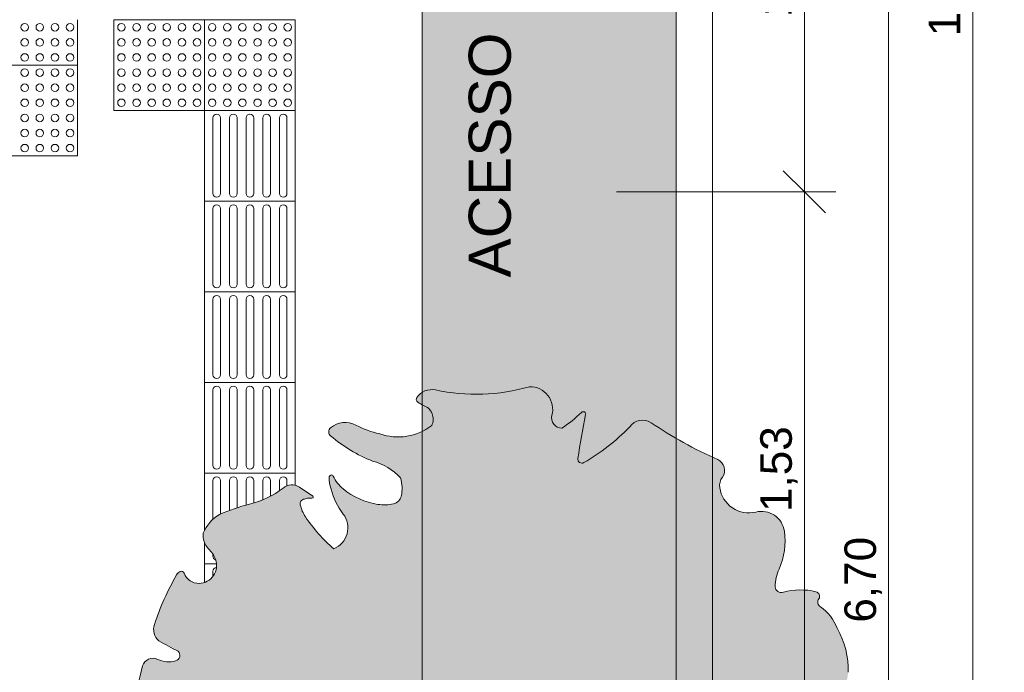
# Model space of a CAD drawing. Header units: millimetres. Extents: x -14485 to 13127, y -18923 to 3272.
# Tile 10 of 119: x 6097 to 8810, y -15139 to -13340. Entities that reach past the tile are written whole.
import ezdxf

# ---------------------------------------------------------------- set-up
doc = ezdxf.new("R2010")
doc.units = ezdxf.units.MM
for name, color, linetype, lineweight in [('A-ANNO-DIMS', 7, 'Continuous', 9), ('A-ANNO-DIMS-58', 7, 'Continuous', 9), ('A-DETL-GENF', 7, 'Continuous', 5), ('G-ANNO-TEXT', 7, 'Continuous', 9)]:
    doc.layers.add(name, color=color, linetype=linetype, lineweight=lineweight)
doc.layers.add('A-DETL', color=7, linetype='Continuous', lineweight=5, true_color=0x00a600)
doc.styles.add('Arial', font='arial.ttf', dxfattribs={"height": 87})
doc.styles.add('Arial_2', font='arial.ttf', dxfattribs={"height": 116})
doc.dimstyles.new('Com_linha__ref__contínua__-_Cor_Vermelha_Arial_1_5mm', dxfattribs={"dimscale": 304.8, "dimtxt": 88.762568, "dimasz": 0.380577, "dimexe": 0.285433, "dimexo": 0.285433, "dimgap": 0.028543, "dimtad": 1, "dimlfac": 0.001, "dimrnd": 0.01, "dimzin": 0, "dimdsep": 46, "dimtxsty": 'Arial', "dimblk1": 'OBLIQUE', "dimblk2": 'OBLIQUE', "dimsah": 1, "dimcen": 0.09, "dimdle": 0.285433, "dimazin": 0, "dimtfac": 1, "dimtdec": 4, "dimtix": 1, "dimtmove": 0, "dimatfit": 3, "dimfxl": 1, "dimtvp": 1, "dimtolj": 1, "dimtzin": 0, "dimarcsym": 2})

# ---------------------------------------------------------------- blocks, each defined once
blk = doc.blocks.new('DIMBLOCK44-PLANTA DE COBERTURA')
at = {"layer": 'A-ANNO-DIMS-58', "color": 242, "true_color": 0xbd2b2e}
for p, q in [((8491.4, -11535), (8433.4, -11477)), ((8491.4, -11535), (8093.4, -11535)), ((8491.4, -11535), (8491.4, -18322)), ((8491.4, -11535), (8549.4, -11593)), ((8491.4, -11535), (8578.4, -11535)), ((8491.4, -18235), (8433.4, -18177)), ((8491.4, -18235), (8093.4, -18235)), ((8491.4, -18235), (8549.4, -18293)), ((8491.4, -18235), (8578.4, -18235))]:
    blk.add_line(p, q, dxfattribs=at)
at = {"layer": 'A-ANNO-DIMS-58', "color": 0, "insert": (8369.8, -15002.5), "char_height": 87, "width": 281.855, "attachment_point": 1, "rotation": 90, "line_spacing_factor": 0.941778, "style": 'Arial'}
blk.add_mtext('6,70', dxfattribs=at)
blk = doc.blocks.new('_Oblique')
at = {"color": 0, "linetype": 'ByBlock', "lineweight": -2}
blk.add_line((-0.5, -0.5), (0.5, 0.5), dxfattribs=at)
blk = doc.blocks.new('DIMBLOCK45-PLANTA DE COBERTURA')
at = {"layer": 'A-ANNO-DIMS-58', "color": 242, "true_color": 0xbd2b2e}
for p, q in [((8723.4, -8148), (8723.4, -18322)), ((8723.4, -8235), (8665.4, -8177)), ((8723.4, -8235), (8093.4, -8235)), ((8723.4, -8235), (8781.4, -8293)), ((8723.4, -8235), (8810.4, -8235)), ((8723.4, -18235), (8665.4, -18177)), ((8723.4, -18235), (8093.4, -18235)), ((8723.4, -18235), (8781.4, -18293)), ((8723.4, -18235), (8810.4, -18235))]:
    blk.add_line(p, q, dxfattribs=at)
at = {"layer": 'A-ANNO-DIMS-58', "color": 0, "insert": (8601.8, -13385.9), "char_height": 87, "width": 362.151, "attachment_point": 1, "rotation": 90, "line_spacing_factor": 0.941778, "style": 'Arial'}
blk.add_mtext('10,00', dxfattribs=at)
blk = doc.blocks.new('DIMBLOCK67-PLANTA DE COBERTURA')
at = {"layer": 'A-ANNO-DIMS-58', "color": 242, "true_color": 0xbd2b2e}
for p, q in [((8259.4, -13815), (8201.4, -13757)), ((8259.4, -13815), (7741.7, -13815)), ((8259.4, -15345), (8259.4, -13815)), ((8259.4, -13815), (8317.4, -13873)), ((8259.4, -13815), (8346.4, -13815)), ((8259.4, -15345), (8201.4, -15287)), ((8259.4, -15345), (7401.2, -15345)), ((8259.4, -15345), (8317.4, -15403)), ((8259.4, -15345), (8346.4, -15345))]:
    blk.add_line(p, q, dxfattribs=at)
at = {"layer": 'A-ANNO-DIMS-58', "color": 0, "insert": (8137.8, -14697.5), "char_height": 87, "width": 281.855, "attachment_point": 1, "rotation": 90, "line_spacing_factor": 0.941778, "style": 'Arial'}
blk.add_mtext('1,53', dxfattribs=at)
blk = doc.blocks.new('DIMBLOCK68-PLANTA DE COBERTURA')
at = {"layer": 'A-ANNO-DIMS-58', "color": 242, "true_color": 0xbd2b2e}
for p, q in [((8259.4, -12615), (8201.4, -12557)), ((8259.4, -12615), (6093.4, -12615)), ((8259.4, -13815), (8259.4, -12615)), ((8259.4, -12615), (8317.4, -12673)), ((8259.4, -12615), (8346.4, -12615)), ((8259.4, -13815), (8201.4, -13757)), ((8259.4, -13815), (7741.7, -13815)), ((8259.4, -13815), (8317.4, -13873)), ((8259.4, -13815), (8346.4, -13815))]:
    blk.add_line(p, q, dxfattribs=at)
at = {"layer": 'A-ANNO-DIMS-58', "color": 0, "insert": (8137.8, -13332.5), "char_height": 87, "width": 281.855, "attachment_point": 1, "rotation": 90, "line_spacing_factor": 0.941778, "style": 'Arial'}
blk.add_mtext('1,20', dxfattribs=at)

msp = doc.modelspace()

# ---------------------------------------------------------------- hatches: boundary and pattern name
at = {"layer": 'A-DETL-GENF', "true_color": 0xd2e2c2}
h = msp.add_hatch(color=254, dxfattribs=at)
h.paths.add_polyline_path([(7206.412, -18235.042), (7906.412, -18235.042), (7906.412, -16204.085), (7901.623, -16206.734), (7877.294, -16217.727), (7870.871, -16219.621), (7860.783, -16219.949), (7849.075, -16216.766), (7841.967, -16213.1), (7834.45, -16206.365), (7826.244, -16193.563), (7797.833, -16146.008), (7758.936, -16099.652), (7711.464, -16059.11), (7704.396, -16055.872), (7700.149, -16054.695), (7692.12, -16054.695), (7686.126, -16055.992), (7679.755, -16059.11), (7674.315, -16063.662), (7670.125, -16069.385), (7667.04, -16078.531), (7666.378, -16082.96), (7667.426, -16091.529), (7688.325, -16172.995), (7717.18, -16260.627), (7717.052, -16267.253), (7715.264, -16273.634), (7711.932, -16279.363), (7705.764, -16284.964), (7699.642, -16288.017), (7695.207, -16289.305), (7688.325, -16289.437), (7682.122, -16288.017), (7671.284, -16282.493), (7665.858, -16281.389), (7660.33, -16281.727), (7655.079, -16283.485), (7650.461, -16286.541), (7634.777, -16304.388), (7619.716, -16314.643), (7602.566, -16320.801), (7584.421, -16322.468), (7553.775, -16328.948), (7519.511, -16333.391), (7450.935, -16333.391), (7444.423, -16332.175), (7435.779, -16328.412), (7428.198, -16322.807), (7422.066, -16315.647), (7419.597, -16310.11), (7418.459, -16305.153), (7416.91, -16303.793), (7414.522, -16303.456), (7412.873, -16304.091), (7411.335, -16306.234), (7411.286, -16308.36), (7413.113, -16317.321), (7412.148, -16328.812), (7411.143, -16331.231), (7407.878, -16335.503), (7406.798, -16336.578), (7402.98, -16338.7), (7399.291, -16339.7), (7395.096, -16339.7), (7389.501, -16338.627), (7378.987, -16338.185), (7366.913, -16336.145), (7350.782, -16330.303), (7336.454, -16320.869), (7324.714, -16308.36), (7315.923, -16292.485), (7311.401, -16276.994), (7310.558, -16259.86), (7294.669, -16228.674), (7287.452, -16220.844), (7278.477, -16215.113), (7268.337, -16211.861), (7257.703, -16211.304), (7247.278, -16213.478), (7237.753, -16218.239), (7229.758, -16225.273), (7216.448, -16244.541), (7207.916, -16266.35), (7206.412, -16272.836), (7206.412, -17959.595)])
h.paths.add_polyline_path([(7646.619, -14562.676), (7649.342, -14562.264), (7651.879, -14561.195), (7718.392, -14516.386), (7777.961, -14462.689), (7785.3, -14454.394), (7794.536, -14448.281), (7805.039, -14444.767), (7816.094, -14444.091), (7826.947, -14446.299), (7839.282, -14452.726), (7906.412, -14493.863), (7906.412, -11635.042), (7206.412, -11635.042), (7206.412, -14367.509), (7209.873, -14365.487), (7219.21, -14361.714), (7232.349, -14360.161), (7242.328, -14361.069), (7307.218, -14370.767), (7372.806, -14372.484), (7438.115, -14366.196), (7502.17, -14351.995), (7516.5, -14353.507), (7530.111, -14358.236), (7542.548, -14366.196), (7552.403, -14376.2), (7559.917, -14388.494), (7564.44, -14402.175), (7565.736, -14416.526), (7562.815, -14438.103), (7563.782, -14445.404), (7566.574, -14452.22), (7572.393, -14459.196), (7576.788, -14462.663), (7583.54, -14465.606), (7590.818, -14466.735), (7618.992, -14445.911), (7646.619, -14421.639), (7649.936, -14420.762), (7654.669, -14422.645), (7656.481, -14425.571), (7656.634, -14429.01), (7643.879, -14495.639), (7635.299, -14552.932), (7635.896, -14555.443), (7637.171, -14557.884), (7639.006, -14559.936), (7641.288, -14561.476), (7643.879, -14562.408)])
h.paths.add_polyline_path([(7206.412, -14474.302), (7232.349, -14459.196), (7235.427, -14450.089), (7236.284, -14440.514), (7234.873, -14431.004), (7231.272, -14422.091), (7225.681, -14414.27), (7218.413, -14407.978), (7206.412, -14401.931), (7206.412, -14462.551)])
h.paths.add_polyline_path([(7906.412, -8435.042), (7906.412, -8235.042), (7206.412, -8235.042), (7206.412, -8435.042), (7629.938, -8435.042)])
at = {"layer": 'A-DETL-GENF', "true_color": 0x94ab99}
msp.add_hatch(color=253, dxfattribs=at).paths.add_polyline_path([(7395.191, -16339.725), (7399.291, -16339.7), (7403.247, -16338.627), (7406.798, -16336.578), (7409.705, -16333.688), (7411.776, -16330.15), (7412.873, -16326.2), (7413.113, -16317.321), (7411.221, -16306.56), (7412.148, -16304.718), (7413.868, -16303.583), (7415.926, -16303.456), (7417.774, -16304.371), (7418.92, -16306.085), (7420.594, -16312.347), (7422.066, -16315.647), (7428.198, -16322.807), (7435.779, -16328.412), (7444.423, -16332.175), (7453.691, -16333.905), (7522.79, -16332.839), (7526.558, -16314.643), (7526.45, -16298.651), (7524.361, -16286.315), (7525.266, -16269.828), (7522.728, -16255.888), (7518.184, -16244.469), (7509.949, -16232.708), (7498.664, -16222.852), (7486.601, -16216.33), (7461.114, -16209.398), (7450.589, -16203.521), (7441.772, -16195.299), (7434.239, -16182.547), (7431.178, -16173.835), (7432.686, -16164.351), (7436.518, -16155.546), (7442.43, -16147.98), (7450.589, -16141.901), (7461.114, -16137.945), (7480.125, -16134.55), (7504.494, -16133.882), (7510.084, -16132.199), (7515.117, -16129.24), (7519.306, -16125.174), (7522.838, -16118.958), (7524.261, -16114.692), (7524.745, -16108.874), (7522.413, -16097.51), (7515.117, -16070.007), (7508.181, -16047.763), (7502.62, -16034.46), (7500.734, -16023.966), (7502.17, -16009.89), (7505.653, -15999.521), (7512.637, -15988.291), (7525.266, -15976.006), (7528.929, -15975.342), (7532.788, -15976.67), (7538.079, -15979.524), (7545.293, -15981.427), (7551.608, -15981.427), (7553.409, -15979.355), (7553.361, -15976.611), (7548.283, -15957.69), (7536.839, -15932.686), (7535.33, -15924.922), (7535.556, -15917.017), (7537.366, -15910.004), (7540.709, -15903.579), (7545.413, -15898.073), (7553.361, -15892.582), (7567.195, -15885.408), (7589.769, -15878.054), (7614.202, -15876.095), (7636.929, -15879.307), (7655.416, -15886.373), (7679.755, -15902.832), (7687.343, -15908.288), (7706.984, -15918.324), (7721.693, -15923.21), (7739.82, -15925.115), (7757.933, -15923.091), (7784.228, -15914.657), (7810.784, -15900.519), (7815.677, -15900.223), (7820.064, -15902.411), (7822.771, -15906.497), (7822.747, -15914.657), (7819.07, -15951.39), (7823.074, -15991.39), (7826.504, -16001.428), (7832.392, -16010.252), (7840.346, -16017.271), (7849.833, -16022.016), (7860.22, -16024.17), (7870.812, -16023.59), (7895.692, -16020.63), (7920.744, -16020.973), (7936.914, -16023.181), (7957.451, -16023.974), (7962.663, -16026.301), (7964.908, -16027.868), (7968.669, -16033.213), (7969.49, -16034.924), (7970.294, -16039.088), (7969.49, -16044.887), (7967.654, -16049.177), (7957.808, -16066.415), (7947.099, -16081.925), (7931.742, -16107.41), (7922.461, -16137.908), (7919.878, -16166.655), (7922.461, -16194.971), (7925.167, -16193.563), (7966.361, -16164.719), (8003.424, -16130.73), (8078.493, -16069.547), (8147.226, -16001.322), (8208.965, -15926.709), (8263.12, -15846.422), (8309.172, -15761.228), (8346.681, -15671.943), (8376.599, -15573.086), (8377.313, -15566.658), (8376.643, -15551.696), (8372.766, -15537.229), (8362.982, -15518.308), (8361.446, -15512.174), (8361.336, -15505.851), (8362.657, -15499.667), (8365.342, -15493.941), (8368.009, -15490.587), (8371.394, -15487.958), (8375.303, -15486.204), (8383.998, -15484.576), (8388.137, -15482.661), (8391.683, -15479.795), (8394.424, -15476.151), (8396.193, -15471.948), (8396.884, -15467.44), (8398.771, -15434.981), (8402.549, -15402.688), (8402.811, -15393.73), (8401, -15384.953), (8397.212, -15376.831), (8391.654, -15369.802), (8384.623, -15364.245), (8338.173, -15332.527), (8292.794, -15294.023), (8291.652, -15291.647), (8291.082, -15288.714), (8291.274, -15285.731), (8292.213, -15282.894), (8293.841, -15280.388), (8296.05, -15278.375), (8298.696, -15276.987), (8318.017, -15271.566), (8360.973, -15266.191), (8382.776, -15258.181), (8389.536, -15253.717), (8394.996, -15247.732), (8398.823, -15240.591), (8400.782, -15232.731), (8400.756, -15224.629), (8398.745, -15216.782), (8394.872, -15209.666), (8388.723, -15202.915), (8377.163, -15194.964), (8373.97, -15191.249), (8371.806, -15186.855), (8370.806, -15182.06), (8371.035, -15177.167), (8377.927, -15156.357), (8380.099, -15139.472), (8377.479, -15097.422), (8367.287, -15056.542), (8339.94, -14997.849), (8338.737, -14995.383), (8323.118, -14975.391), (8300.558, -14956.318), (8298.254, -14952.838), (8296.93, -14948.88), (8296.675, -14944.714), (8297.507, -14940.624), (8300.721, -14934.103), (8301.375, -14931.077), (8301.295, -14927.983), (8300.486, -14924.994), (8298.992, -14922.282), (8296.9, -14920.001), (8294.327, -14918.279), (8291.42, -14917.214), (8246.329, -14912.364), (8197.025, -14919.423), (8192.593, -14918.969), (8188.405, -14917.451), (8184.711, -14914.96), (8181.735, -14911.645), (8179.654, -14907.706), (8178.595, -14903.379), (8181.873, -14878.478), (8201.175, -14821.115), (8206.103, -14786.052), (8204.455, -14750.682), (8200.542, -14735.93), (8193.242, -14722.526), (8182.973, -14711.234), (8170.32, -14702.7), (8156.004, -14697.408), (8140.841, -14695.661), (8106.567, -14699.956), (8087.414, -14697.75), (8069.331, -14691.066), (8053.348, -14680.285), (8040.376, -14666.022), (8031.156, -14649.091), (8026.212, -14630.456), (8026.093, -14620.235), (8028.566, -14610.316), (8037.39, -14594.191), (8039.383, -14586.279), (8039.322, -14578.12), (8037.211, -14570.239), (8033.184, -14563.143), (8027.502, -14557.288), (8020.529, -14553.051), (7926.471, -14506.155), (7836.859, -14451.241), (7826.947, -14446.299), (7816.094, -14444.091), (7805.039, -14444.767), (7794.536, -14448.281), (7785.3, -14454.394), (7777.961, -14462.689), (7718.392, -14516.386), (7649.342, -14562.264), (7646.619, -14562.676), (7643.879, -14562.408), (7641.288, -14561.476), (7639.006, -14559.936), (7637.171, -14557.884), (7635.896, -14555.443), (7635.259, -14552.764), (7635.299, -14550.011), (7644.876, -14489.319), (7656.778, -14427.281), (7655.763, -14423.992), (7653.27, -14421.617), (7648.215, -14420.99), (7645.218, -14422.682), (7618.992, -14445.911), (7590.818, -14466.735), (7583.54, -14465.606), (7576.788, -14462.663), (7571.006, -14458.102), (7566.574, -14452.22), (7563.782, -14445.404), (7562.815, -14438.103), (7565.736, -14416.526), (7564.44, -14402.175), (7559.917, -14388.494), (7552.403, -14376.2), (7542.291, -14365.934), (7530.111, -14358.236), (7516.5, -14353.507), (7502.17, -14351.995), (7438.115, -14366.196), (7372.806, -14372.484), (7307.218, -14370.767), (7230.73, -14360.013), (7219.21, -14361.714), (7208.412, -14366.077), (7198.943, -14372.856), (7191.333, -14381.672), (7189.803, -14386.115), (7190.7, -14390.729), (7193.783, -14394.275), (7201.444, -14399.585), (7218.413, -14407.978), (7225.681, -14414.27), (7231.272, -14422.091), (7234.873, -14431.004), (7236.284, -14440.514), (7235.427, -14450.089), (7232.349, -14459.196), (7199.798, -14478.155), (7163.6, -14488.584), (7125.951, -14489.851), (7089.135, -14481.879), (7055.391, -14472.256), (7023.356, -14457.938), (7009.542, -14452.543), (6994.844, -14450.564), (6980.095, -14452.114), (6966.13, -14457.105), (6953.74, -14465.254), (6951.263, -14467.937), (6949.522, -14471.146), (6948.624, -14474.685), (6948.624, -14478.336), (6949.522, -14481.874), (6951.263, -14485.084), (6953.74, -14487.766), (7008.812, -14527.169), (7069.457, -14557.296), (7098.054, -14567.575), (7124.101, -14583.226), (7146.602, -14603.65), (7150.669, -14628.523), (7148.347, -14653.619), (7146.284, -14659.592), (7142.933, -14664.95), (7138.464, -14669.418), (7133.107, -14672.769), (7127.134, -14674.832), (7105.683, -14677.575), (7084.093, -14676.335), (7049.722, -14667.948), (7017.402, -14653.558), (6988.17, -14633.628), (6972.596, -14617.66), (6959.119, -14596.536), (6956.574, -14595.437), (6955.179, -14595.371), (6950.593, -14598.194), (6949.774, -14600.842), (6950.607, -14617.956), (6955.103, -14634.49), (6968.469, -14670.423), (6996.636, -14717.222), (7000.804, -14732.97), (7000.78, -14749.26), (6996.563, -14764.995), (6988.44, -14779.115), (6976.957, -14790.668), (6962.887, -14798.878), (6920.458, -14757.591), (6884.341, -14710.684), (6875.756, -14694.708), (6869.646, -14675.034), (6870.328, -14670.18), (6871.549, -14668.032), (6874.395, -14665.072), (6877.877, -14662.896), (6881.785, -14661.635), (6890.255, -14659.666), (6902.226, -14658.971), (6905.674, -14657.207), (6905.42, -14654.789), (6903.177, -14652.337), (6897.235, -14648.47), (6884.133, -14640.34), (6864.927, -14627.63), (6860.52, -14625.191), (6852.765, -14622.941), (6844.705, -14622.463), (6836.739, -14623.781), (6828.116, -14627.63), (6822.645, -14631.457), (6778.815, -14658.276), (6730.511, -14675.801), (6687.891, -14688.536), (6647.26, -14704.467), (6628.796, -14718.383), (6613.628, -14735.832), (6602.417, -14756.052), (6602.251, -14767.684), (6604.747, -14779.046), (6609.775, -14789.537), (6628.197, -14812.24), (6636.13, -14827.954), (6638.902, -14839.281), (6638.924, -14850.943), (6636.195, -14862.28), (6630.869, -14872.654), (6623.245, -14881.479), (6613.756, -14888.256), (6602.935, -14892.604), (6591.395, -14894.277), (6580.807, -14893.228), (6570.798, -14889.619), (6561.977, -14883.669), (6554.882, -14875.741), (6547.911, -14863.254), (6544.744, -14861.389), (6542.928, -14861.035), (6539.292, -14861.575), (6535.257, -14863.717), (6531.809, -14866.713), (6529.127, -14870.411), (6495.375, -14937.481), (6468.117, -15007.443), (6466.065, -15017.214), (6466.339, -15027.194), (6468.923, -15036.838), (6473.676, -15045.618), (6480.338, -15053.054), (6506.666, -15067.44), (6533.315, -15081.223), (6535.903, -15084.487), (6537.56, -15088.309), (6538.173, -15092.43), (6537.701, -15096.569), (6536.175, -15100.446), (6533.699, -15103.796), (6530.441, -15106.394), (6526.624, -15108.061), (6509.829, -15110.742), (6492.887, -15109.26), (6469.901, -15101.33), (6462.617, -15100.74), (6455.413, -15101.97), (6448.736, -15104.942), (6443.002, -15109.473), (6438.566, -15115.282), (6435.704, -15122.006), (6417.45, -15203.694), (6408.7, -15286.939), (6409.572, -15370.637), (6411.494, -15374.627), (6414.368, -15377.995), (6418.007, -15380.52), (6422.168, -15382.035), (6426.578, -15382.439), (6430.946, -15381.707), (6439.826, -15377.675), (6445.065, -15376.726), (6450.376, -15377.097), (6455.433, -15378.766), (6459.921, -15381.629), (6460.079, -15389.504), (6458.586, -15397.238), (6455.508, -15404.488), (6450.982, -15410.935), (6432.1, -15428.89), (6422.454, -15444.3), (6416.85, -15461.595), (6415.625, -15479.734), (6417.613, -15487.8), (6469.099, -15484.606), (6520.831, -15489.744), (6541.123, -15495.635), (6559.865, -15505.626), (6576.149, -15519.26), (6597.749, -15546.228), (6608.521, -15554.054), (6620.91, -15558.934), (6636.166, -15556.746), (6650.643, -15551.461), (6663.721, -15543.306), (6695.638, -15513.157), (6703.183, -15507.628), (6706.332, -15506.25), (6709.424, -15506.817), (6711.914, -15508.736), (6713.383, -15513.157), (6712.206, -15524.325), (6707.777, -15543.306), (6699.577, -15581.94), (6699.846, -15632.423), (6702.309, -15637.264), (6706.759, -15640.381), (6712.151, -15641.041), (6717.221, -15639.09), (6749.227, -15612.205), (6777.111, -15579.092), (6790.018, -15564.78), (6807.235, -15553.173), (6826.745, -15546.067), (6847.393, -15543.88), (6860.092, -15546.067), (6867.119, -15548.566), (6875.767, -15553.97), (6883.05, -15561.108), (6897.235, -15581.744), (6902.465, -15587.16), (6911.695, -15593.533), (6931.698, -15598.643), (6955.546, -15603.408), (6958.635, -15605.477), (6961.11, -15608.253), (6962.958, -15612.205), (6963.633, -15615.185), (6962.811, -15621.346), (6961.11, -15624.79), (6958.635, -15628.219), (6902.465, -15702.357), (6882.352, -15729.492), (6874.825, -15743.028), (6870.805, -15757.984), (6870.805, -15774.657), (6874.018, -15788.558), (6881.06, -15802.352), (6891.237, -15814.027), (6910.107, -15826.961), (6931.675, -15834.589), (6954.481, -15836.393), (6976.98, -15832.252), (7011.123, -15824.085), (7048.545, -15821.356), (7053.033, -15823.117), (7056.241, -15826.716), (7057.477, -15831.376), (7056.241, -15836.513), (7044.934, -15856.93), (7028.458, -15878.597), (7001.907, -15904.322), (6970.639, -15924.628), (6914.945, -15946.339), (6897.208, -15957.423), (6876.978, -15976.265), (6873.271, -15981.882), (6870.975, -15988.209), (6870.216, -15994.896), (6871.057, -16001.631), (6873.391, -16007.881), (6877.149, -16013.465), (6882.105, -16018.019), (6888.817, -16021.535), (6909.107, -16027.448), (6931.054, -16028.983), (6952.826, -16025.827), (6964.141, -16021.363), (6974, -16014.241), (6981.793, -16004.902), (6987.035, -15993.927), (6993.763, -15987.691), (7001.907, -15982.996), (7010.422, -15980.274), (7019.558, -15979.447), (7028.941, -15980.694), (7037.805, -15984.013), (7045.7, -15989.233), (7052.225, -15996.091), (7068.664, -16024.471), (7077.731, -16055.99), (7078.885, -16088.767), (7072.057, -16120.846), (7057.654, -16150.312), (7036.537, -16175.406), (7040.613, -16213.465), (7042.216, -16253.663), (7044.067, -16257.086), (7045.563, -16258.354), (7049.242, -16259.621), (7053.082, -16258.986), (7056.157, -16256.6), (7074.862, -16231.778), (7092.69, -16206.317), (7097.375, -16201.022), (7103.27, -16197.12), (7109.976, -16194.876), (7117.033, -16194.444), (7123.961, -16195.854), (7130.289, -16199.009), (7155.852, -16247.734), (7179.949, -16299.889), (7184.004, -16302.666), (7188.875, -16303.323), (7193.521, -16301.719), (7196.95, -16298.198), (7204.09, -16282.845), (7207.916, -16266.35), (7216.448, -16244.541), (7229.758, -16225.273), (7237.753, -16218.239), (7247.278, -16213.478), (7257.703, -16211.304), (7268.337, -16211.861), (7278.477, -16215.113), (7287.452, -16220.844), (7294.669, -16228.674), (7310.558, -16259.86), (7311.401, -16276.994), (7316.208, -16293.462), (7324.714, -16308.36), (7336.454, -16320.869), (7351.698, -16330.635), (7366.913, -16336.145), (7378.987, -16338.185), (7391.222, -16338.7)])

# ---------------------------------------------------------------- linework, layer by layer
at = {"layer": 'A-DETL', "color": 9, "true_color": 0xc0c0c0}
for p, q in [((7206.412, -18235.042), (7206.412, -8235.042)), ((8006.412, -18235.042), (8006.412, -8235.042)), ((7206.412, -11635.042), (7206.412, -14367.509)), ((7906.412, -14493.863), (7906.412, -11635.042)), ((7906.412, -18235.042), (7906.412, -11635.042)), ((7206.412, -14401.931), (7206.412, -14474.302))]:
    msp.add_line(p, q, dxfattribs=at)
at = {"layer": 'A-DETL', "color": 8, "true_color": 0x808080}
for p, q in [((6256.412, -13465.042), (6256.412, -13340.042)), ((6606.412, -13340.042), (6356.412, -13340.042)), ((6356.412, -13340.042), (6356.412, -13590.042)), ((6856.412, -13340.042), (6606.412, -13340.042)), ((6606.412, -13340.042), (6606.412, -13590.042)), ((6856.412, -13590.042), (6856.412, -13340.042)), ((6256.412, -13465.042), (6006.412, -13465.042)), ((6256.412, -13715.042), (6256.412, -13465.042)), ((6356.412, -13590.042), (6606.412, -13590.042)), ((6856.412, -13590.042), (6606.412, -13590.042)), ((6606.412, -13590.042), (6606.412, -13840.042)), ((6856.412, -13840.042), (6856.412, -13590.042)), ((6629.329, -13819.208), (6629.329, -13610.875)), ((6650.162, -13610.875), (6650.162, -13819.208)), ((6675.162, -13819.208), (6675.162, -13610.875)), ((6695.995, -13610.875), (6695.995, -13819.208)), ((6720.995, -13819.208), (6720.995, -13610.875)), ((6741.829, -13610.875), (6741.829, -13819.208)), ((6766.829, -13819.208), (6766.829, -13610.875)), ((6787.662, -13610.875), (6787.662, -13819.208)), ((6812.662, -13819.208), (6812.662, -13610.875)), ((6833.495, -13610.875), (6833.495, -13819.208)), ((6006.412, -13715.042), (6256.412, -13715.042)), ((6856.412, -13840.042), (6606.412, -13840.042)), ((6606.412, -13840.042), (6606.412, -14090.042)), ((6629.329, -14069.208), (6629.329, -13860.875)), ((6650.162, -13860.875), (6650.162, -14069.208)), ((6675.162, -14069.208), (6675.162, -13860.875)), ((6695.995, -13860.875), (6695.995, -14069.208)), ((6720.995, -14069.208), (6720.995, -13860.875)), ((6741.829, -13860.875), (6741.829, -14069.208)), ((6766.829, -14069.208), (6766.829, -13860.875)), ((6787.662, -13860.875), (6787.662, -14069.208)), ((6812.662, -14069.208), (6812.662, -13860.875)), ((6833.495, -13860.875), (6833.495, -14069.208)), ((6856.412, -14090.042), (6856.412, -13840.042)), ((6856.412, -14090.042), (6606.412, -14090.042)), ((6606.412, -14090.042), (6606.412, -14340.042)), ((6629.329, -14319.208), (6629.329, -14110.875)), ((6650.162, -14110.875), (6650.162, -14319.208)), ((6675.162, -14319.208), (6675.162, -14110.875)), ((6695.995, -14110.875), (6695.995, -14319.208)), ((6720.995, -14319.208), (6720.995, -14110.875)), ((6741.829, -14110.875), (6741.829, -14319.208)), ((6766.829, -14319.208), (6766.829, -14110.875)), ((6787.662, -14110.875), (6787.662, -14319.208)), ((6812.662, -14319.208), (6812.662, -14110.875)), ((6833.495, -14110.875), (6833.495, -14319.208)), ((6856.412, -14340.042), (6856.412, -14090.042)), ((6856.412, -14340.042), (6606.412, -14340.042)), ((6606.412, -14340.042), (6606.412, -14590.042)), ((6856.412, -14590.042), (6856.412, -14340.042)), ((6629.329, -14569.208), (6629.329, -14360.875)), ((6650.162, -14360.875), (6650.162, -14569.208)), ((6675.162, -14569.208), (6675.162, -14360.875)), ((6695.995, -14360.875), (6695.995, -14569.208)), ((6720.995, -14569.208), (6720.995, -14360.875)), ((6741.829, -14360.875), (6741.829, -14569.208)), ((6766.829, -14569.208), (6766.829, -14360.875)), ((6787.662, -14360.875), (6787.662, -14569.208)), ((6812.662, -14569.208), (6812.662, -14360.875)), ((6833.495, -14360.875), (6833.495, -14569.208)), ((6856.412, -14590.042), (6606.412, -14590.042)), ((6606.412, -14590.042), (6606.412, -14748.847)), ((6856.412, -14623.999), (6856.412, -14590.042)), ((6629.329, -14717.981), (6629.329, -14610.875)), ((6650.162, -14610.875), (6650.162, -14703.329)), ((6675.162, -14693.527), (6675.162, -14610.875)), ((6695.995, -14610.875), (6695.995, -14686.085)), ((6720.995, -14678.636), (6720.995, -14610.875)), ((6741.829, -14610.875), (6741.829, -14671.695)), ((6766.829, -14662.625), (6766.829, -14610.875)), ((6787.662, -14610.875), (6787.662, -14652.863)), ((6812.662, -14637.565), (6812.662, -14610.875)), ((6833.495, -14610.875), (6833.495, -14625.103)), ((6606.412, -14782.519), (6606.412, -14840.042)), ((6629.329, -14819.208), (6629.329, -14814.481)), ((6638.904, -14840.042), (6606.412, -14840.042)), ((6606.412, -14840.042), (6606.412, -14891.207)), ((6629.329, -14874.437), (6629.329, -14860.875))]:
    msp.add_line(p, q, dxfattribs=at)
for centre, start, end in [((6110.579, -13360.875), 0, 180), ((6152.245, -13360.875), 0, 180), ((6193.912, -13360.875), 0, 180), ((6235.579, -13360.875), 0, 180), ((6377.245, -13360.875), 0, 180), ((6418.912, -13360.875), 0, 180), ((6460.579, -13360.875), 0, 180), ((6502.245, -13360.875), 0, 180), ((6543.912, -13360.875), 0, 180), ((6585.579, -13360.875), 0, 180), ((6627.245, -13360.875), 0, 180), ((6668.912, -13360.875), 0, 180), ((6710.579, -13360.875), 0, 180), ((6752.245, -13360.875), 0, 180), ((6793.912, -13360.875), 0, 180), ((6835.579, -13360.875), 0, 180), ((6110.579, -13360.875), 180, 0), ((6152.245, -13360.875), 180, 0), ((6193.912, -13360.875), 180, 0), ((6235.579, -13360.875), 180, 0), ((6377.245, -13360.875), 180, 0), ((6418.912, -13360.875), 180, 0), ((6460.579, -13360.875), 180, 0), ((6502.245, -13360.875), 180, 0), ((6543.912, -13360.875), 180, 0), ((6585.579, -13360.875), 180, 0), ((6627.245, -13360.875), 180, 0), ((6668.912, -13360.875), 180, 0), ((6710.579, -13360.875), 180, 0), ((6752.245, -13360.875), 180, 0), ((6793.912, -13360.875), 180, 0), ((6835.579, -13360.875), 180, 0), ((6110.579, -13402.542), 0, 180), ((6110.579, -13402.542), 180, 0), ((6152.245, -13402.542), 0, 180), ((6152.245, -13402.542), 180, 0), ((6193.912, -13402.542), 0, 180), ((6193.912, -13402.542), 180, 0), ((6235.579, -13402.542), 0, 180), ((6235.579, -13402.542), 180, 0), ((6377.245, -13402.542), 0, 180), ((6377.245, -13402.542), 180, 0), ((6418.912, -13402.542), 0, 180), ((6418.912, -13402.542), 180, 0), ((6460.579, -13402.542), 0, 180), ((6460.579, -13402.542), 180, 0), ((6502.245, -13402.542), 0, 180), ((6502.245, -13402.542), 180, 0), ((6543.912, -13402.542), 0, 180), ((6543.912, -13402.542), 180, 0), ((6585.579, -13402.542), 0, 180), ((6585.579, -13402.542), 180, 0), ((6627.245, -13402.542), 0, 180), ((6627.245, -13402.542), 180, 0), ((6668.912, -13402.542), 0, 180), ((6668.912, -13402.542), 180, 0), ((6710.579, -13402.542), 0, 180), ((6710.579, -13402.542), 180, 0), ((6752.245, -13402.542), 0, 180), ((6752.245, -13402.542), 180, 0), ((6793.912, -13402.542), 0, 180), ((6793.912, -13402.542), 180, 0), ((6835.579, -13402.542), 0, 180), ((6835.579, -13402.542), 180, 0), ((6110.579, -13444.208), 0, 180), ((6110.579, -13444.208), 180, 0), ((6152.245, -13444.208), 0, 180), ((6152.245, -13444.208), 180, 0), ((6193.912, -13444.208), 0, 180), ((6193.912, -13444.208), 180, 0), ((6235.579, -13444.208), 0, 180), ((6235.579, -13444.208), 180, 0), ((6377.245, -13444.208), 0, 180), ((6377.245, -13444.208), 180, 0), ((6418.912, -13444.208), 0, 180), ((6418.912, -13444.208), 180, 0), ((6460.579, -13444.208), 0, 180), ((6460.579, -13444.208), 180, 0), ((6502.245, -13444.208), 0, 180), ((6502.245, -13444.208), 180, 0), ((6543.912, -13444.208), 0, 180), ((6543.912, -13444.208), 180, 0), ((6585.579, -13444.208), 0, 180), ((6585.579, -13444.208), 180, 0), ((6627.245, -13444.208), 0, 180), ((6627.245, -13444.208), 180, 0), ((6668.912, -13444.208), 0, 180), ((6668.912, -13444.208), 180, 0), ((6710.579, -13444.208), 0, 180), ((6710.579, -13444.208), 180, 0), ((6752.245, -13444.208), 0, 180), ((6752.245, -13444.208), 180, 0), ((6793.912, -13444.208), 0, 180), ((6793.912, -13444.208), 180, 0), ((6835.579, -13444.208), 0, 180), ((6835.579, -13444.208), 180, 0), ((6110.579, -13485.875), 0, 180), ((6110.579, -13485.875), 180, 0), ((6152.245, -13485.875), 0, 180), ((6152.245, -13485.875), 180, 0), ((6193.912, -13485.875), 0, 180), ((6193.912, -13485.875), 180, 0), ((6235.579, -13485.875), 0, 180), ((6235.579, -13485.875), 180, 0), ((6377.245, -13485.875), 0, 180), ((6377.245, -13485.875), 180, 0), ((6418.912, -13485.875), 0, 180), ((6418.912, -13485.875), 180, 0), ((6460.579, -13485.875), 0, 180), ((6460.579, -13485.875), 180, 0), ((6502.245, -13485.875), 0, 180), ((6502.245, -13485.875), 180, 0), ((6543.912, -13485.875), 0, 180), ((6543.912, -13485.875), 180, 0), ((6585.579, -13485.875), 0, 180), ((6585.579, -13485.875), 180, 0), ((6627.245, -13485.875), 0, 180), ((6627.245, -13485.875), 180, 0), ((6668.912, -13485.875), 0, 180), ((6668.912, -13485.875), 180, 0), ((6710.579, -13485.875), 0, 180), ((6710.579, -13485.875), 180, 0), ((6752.245, -13485.875), 0, 180), ((6752.245, -13485.875), 180, 0), ((6793.912, -13485.875), 0, 180), ((6793.912, -13485.875), 180, 0), ((6835.579, -13485.875), 0, 180), ((6835.579, -13485.875), 180, 0), ((6110.579, -13527.542), 0, 180), ((6110.579, -13527.542), 180, 0), ((6152.245, -13527.542), 0, 180), ((6152.245, -13527.542), 180, 0), ((6193.912, -13527.542), 0, 180), ((6193.912, -13527.542), 180, 0), ((6235.579, -13527.542), 0, 180), ((6235.579, -13527.542), 180, 0), ((6377.245, -13527.542), 0, 180), ((6377.245, -13527.542), 180, 0), ((6418.912, -13527.542), 0, 180), ((6418.912, -13527.542), 180, 0), ((6460.579, -13527.542), 0, 180), ((6460.579, -13527.542), 180, 0), ((6502.245, -13527.542), 0, 180), ((6502.245, -13527.542), 180, 0), ((6543.912, -13527.542), 0, 180), ((6543.912, -13527.542), 180, 0), ((6585.579, -13527.542), 0, 180), ((6585.579, -13527.542), 180, 0), ((6627.245, -13527.542), 0, 180), ((6627.245, -13527.542), 180, 0), ((6668.912, -13527.542), 0, 180), ((6668.912, -13527.542), 180, 0), ((6710.579, -13527.542), 0, 180), ((6710.579, -13527.542), 180, 0), ((6752.245, -13527.542), 0, 180), ((6752.245, -13527.542), 180, 0), ((6793.912, -13527.542), 0, 180), ((6793.912, -13527.542), 180, 0), ((6835.579, -13527.542), 0, 180), ((6835.579, -13527.542), 180, 0), ((6110.579, -13569.208), 0, 180), ((6152.245, -13569.208), 0, 180), ((6193.912, -13569.208), 0, 180), ((6235.579, -13569.208), 0, 180), ((6377.245, -13569.208), 0, 180), ((6418.912, -13569.208), 0, 180), ((6460.579, -13569.208), 0, 180), ((6502.245, -13569.208), 0, 180), ((6543.912, -13569.208), 0, 180), ((6585.579, -13569.208), 0, 180), ((6627.245, -13569.208), 0, 180), ((6668.912, -13569.208), 0, 180), ((6710.579, -13569.208), 0, 180), ((6752.245, -13569.208), 0, 180), ((6793.912, -13569.208), 0, 180), ((6835.579, -13569.208), 0, 180), ((6110.579, -13569.208), 180, 0), ((6152.245, -13569.208), 180, 0), ((6193.912, -13569.208), 180, 0), ((6235.579, -13569.208), 180, 0), ((6377.245, -13569.208), 180, 0), ((6418.912, -13569.208), 180, 0), ((6460.579, -13569.208), 180, 0), ((6502.245, -13569.208), 180, 0), ((6543.912, -13569.208), 180, 0), ((6585.579, -13569.208), 180, 0), ((6627.245, -13569.208), 180, 0), ((6668.912, -13569.208), 180, 0), ((6710.579, -13569.208), 180, 0), ((6752.245, -13569.208), 180, 0), ((6793.912, -13569.208), 180, 0), ((6835.579, -13569.208), 180, 0), ((6110.579, -13610.875), 0, 180), ((6110.579, -13610.875), 180, 0), ((6152.245, -13610.875), 0, 180), ((6152.245, -13610.875), 180, 0), ((6193.912, -13610.875), 0, 180), ((6193.912, -13610.875), 180, 0), ((6235.579, -13610.875), 0, 180), ((6235.579, -13610.875), 180, 0), ((6639.745, -13610.875), 0, 180), ((6685.579, -13610.875), 0, 180), ((6731.412, -13610.875), 0, 180), ((6777.245, -13610.875), 0, 180), ((6823.079, -13610.875), 0, 180), ((6110.579, -13652.542), 0, 180), ((6152.245, -13652.542), 0, 180), ((6193.912, -13652.542), 0, 180), ((6235.579, -13652.542), 0, 180), ((6110.579, -13652.542), 180, 0), ((6152.245, -13652.542), 180, 0), ((6193.912, -13652.542), 180, 0), ((6235.579, -13652.542), 180, 0), ((6110.579, -13694.208), 0, 180), ((6110.579, -13694.208), 180, 0), ((6152.245, -13694.208), 0, 180), ((6152.245, -13694.208), 180, 0), ((6193.912, -13694.208), 0, 180), ((6193.912, -13694.208), 180, 0), ((6235.579, -13694.208), 0, 180), ((6235.579, -13694.208), 180, 0), ((6639.745, -13819.208), 180, 0), ((6685.579, -13819.208), 180, 0), ((6731.412, -13819.208), 180, 0), ((6777.245, -13819.208), 180, 0), ((6823.079, -13819.208), 180, 0), ((6639.745, -13860.875), 0, 180), ((6685.579, -13860.875), 0, 180), ((6731.412, -13860.875), 0, 180), ((6777.245, -13860.875), 0, 180), ((6823.079, -13860.875), 0, 180), ((6639.745, -14069.208), 180, 0), ((6685.579, -14069.208), 180, 0), ((6731.412, -14069.208), 180, 0), ((6777.245, -14069.208), 180, 0), ((6823.079, -14069.208), 180, 0), ((6639.745, -14110.875), 0, 180), ((6685.579, -14110.875), 0, 180), ((6731.412, -14110.875), 0, 180), ((6777.245, -14110.875), 0, 180), ((6823.079, -14110.875), 0, 180), ((6639.745, -14319.208), 180, 0), ((6685.579, -14319.208), 180, 0), ((6731.412, -14319.208), 180, 0), ((6777.245, -14319.208), 180, 0), ((6823.079, -14319.208), 180, 0), ((6639.745, -14360.875), 0, 180), ((6685.579, -14360.875), 0, 180), ((6731.412, -14360.875), 0, 180), ((6777.245, -14360.875), 0, 180), ((6823.079, -14360.875), 0, 180), ((6639.745, -14569.208), 180, 0), ((6685.579, -14569.208), 180, 0), ((6731.412, -14569.208), 180, 0), ((6777.245, -14569.208), 180, 0), ((6823.079, -14569.208), 180, 0), ((6639.745, -14610.875), 0, 180), ((6685.579, -14610.875), 0, 180), ((6731.412, -14610.875), 0, 180), ((6777.245, -14610.875), 0, 180), ((6823.079, -14610.875), 0, 180), ((6639.745, -14819.208), 180, 251.033646), ((6639.745, -14860.875), 94.571696, 180)]:
    msp.add_arc(centre, 10.417, start, end, dxfattribs=at)
at = {"layer": 'A-DETL', "color": 9, "true_color": 0xc0c0c0}
for centre, radius, start, end in [((7354.052, -13835.448), 537.364, 258, 286), ((7502.77, -14414.977), 62.985, 345.45402, 90.54598), ((7198.86, -14386.749), 9.079, 146, 236), ((7232.104, -14409.172), 49.178, 78, 146), ((7229.729, -14350.595), 56.569, 230.54834, 249.45166), ((7195.58, -14441.696), 40.722, 334.54834, 69.45166), ((7591.547, -14438.012), 28.732, 165.45402, 268.54598), ((7369.478, -14137.787), 396.482, 303.935545, 314.064455), ((9324.337, -14785.453), 1705.369, 167.935545, 172.064455), ((7649.963, -14427.584), 6.822, 347.935545, 134.064455), ((6993.938, -14512.881), 62.323, 61.834296, 130.165704), ((7139.67, -14240.701), 246.416, 241.834296, 258.165704), ((7139.67, -14337.492), 152.975, 250.710128, 307.289872), ((7367.305, -14067.016), 570.259, 299.935545, 316.064455), ((7813.134, -14486.414), 42.426, 56, 146), ((8510.541, -13452.466), 1204.74, 236, 246), ((6963.24, -14476.51), 14.729, 130.165704, 229.834296), ((7227.061, -14163.94), 423.755, 229.834296, 248.165704), ((7031.483, -14707.868), 155.286, 42.154788, 75.845212), ((7646.324, -14551.548), 11.132, 172.064455, 299.935545), ((8007.445, -14582.439), 32.169, 324, 66), ((6955.6, -14601.192), 5.836, 25.430199, 176.569801), ((7052.876, -14554.938), 101.877, 205.430199, 230.569801), ((6846.602, -14658.667), 36.254, 54.638774, 131.361226), ((7028.766, -14605.577), 79.133, 176.569801, 201.430199), ((7051.349, -14631.991), 99.38, 347.430199, 16.569801), ((8065.865, -14624.883), 40.042, 144, 188), ((6667.796, -14427.614), 255.989, 284.181295, 307.222197), ((7148.524, -14233.213), 485.443, 234.638774, 239.361226), ((6893.298, -14664.111), 15.37, 40.638774, 59.361226), ((7145.124, -14584.263), 196.546, 194.806074, 217.193926), ((7113.496, -14481.218), 197.321, 230.569801, 261.430199), ((7121.047, -14647.532), 27.971, 282.569801, 347.430199), ((8106.164, -14619.219), 80.738, 188, 284), ((6858.904, -15183.906), 524.076, 104.181295, 113.818705), ((6879.436, -14673.935), 9.851, 143.187466, 200.812534), ((6966.969, -14655.991), 99.089, 192.498509, 213.501491), ((6884.918, -14678.038), 16.699, 100.812534, 143.187466), ((6897.073, -14708.18), 48.991, 87.816703, 108.183297), ((6899.487, -14644.878), 14.357, 267.816703, 294.183297), ((6902.36, -14656.333), 3.427, 331.361226, 40.638774), ((7101.586, -14560.253), 117.393, 261.430199, 282.569801), ((6704.249, -14799.29), 110.631, 121.006209, 156.993791), ((6938.558, -14741.02), 62.765, 292.806074, 37.193926), ((8141.16, -14759.578), 63.918, 8, 104), ((7230.123, -14481.803), 414.671, 213.501491, 229.875223), ((6652.549, -14762.587), 50.555, 172.573087, 225.426913), ((8015.841, -14777.19), 190.468, 336, 8), ((6559.995, -14856.531), 81.322, 20.573087, 45.426913), ((6590.172, -14845.204), 49.088, 271.426913, 20.573087), ((7219.829, -15260.029), 793.013, 150.573087, 161.426913), ((6546.635, -14880.287), 20.101, 111.426913, 150.573087), ((6542.281, -14869.193), 8.183, 20.573087, 111.426913), ((6590.321, -14851.162), 43.128, 200.573087, 271.426913), ((8309.536, -14907.952), 131.021, 156, 178), ((8196.645, -14901.251), 18.176, 186.723636, 285.276364), ((8249.513, -15094.819), 182.482, 76.723636, 105.276364), ((8288.436, -14929.863), 12.997, 327.276364, 76.723636), ((8312.624, -14945.829), 15.988, 146, 236), ((8235.824, -15059.69), 121.353, 20, 56), ((6508.588, -15021.042), 42.694, 161.426913, 228.573087), ((8148.563, -15132.787), 231.632, 358.346205, 29.653795), ((7124.743, -13905.006), 1316.538, 240.694286, 243.305714), ((6522.189, -15092.702), 15.986, 286.104614, 45.895386), ((6463.91, -15130.038), 29.327, 63.895386, 164.104614), ((6507.364, -15041.355), 69.431, 243.895386, 286.104614), ((7135.271, -15321.222), 727.38, 164.104614, 183.895386)]:
    msp.add_arc(centre, radius, start, end, dxfattribs=at)

# ---------------------------------------------------------------- texts
at = {"layer": 'G-ANNO-TEXT', "insert": (7334.277, -14050.946), "char_height": 116, "width": 2111.00353, "attachment_point": 1, "rotation": 90, "style": 'Arial_2'}
msp.add_mtext('ACESSO PEDESTRES', dxfattribs=at)

# ---------------------------------------------------------------- dimensions: what is measured, and where the dimension line sits
at = {"layer": 'A-ANNO-DIMS', "color": 242, "true_color": 0xbd2b2e}
for base, p1, p2, override, picture, middle in [((8723.434, -18235.042), (8006.412, -8235.042), (8006.412, -18235.042), {"dimpost": '<>', "dimfxl": 10000}, 'DIMBLOCK45-PLANTA DE COBERTURA', (8670.314, -13235.042)), ((8491.434, -18235.042), (8006.412, -11535.042), (8006.412, -18235.042), {"dimpost": '<>', "dimfxl": 6700}, 'DIMBLOCK44-PLANTA DE COBERTURA', (8438.314, -14885.042)), ((8259.434, -12615.042), (7654.667, -13815.042), (6006.412, -12615.042), {"dimpost": '<>', "dimfxl": 2038.80973}, 'DIMBLOCK68-PLANTA DE COBERTURA', (8206.314, -13215.042)), ((8259.434, -13815.042), (7314.189, -15345.042), (7654.667, -13815.042), {"dimpost": '<>', "dimfxl": 1567.426227}, 'DIMBLOCK67-PLANTA DE COBERTURA', (8206.285, -14580.042))]:
    dim = msp.add_linear_dim(base=base, p1=p1, p2=p2, angle=90, dimstyle='Com_linha__ref__contínua__-_Cor_Vermelha_Arial_1_5mm', override=override, dxfattribs=at)
    dim.commit()
    dim.dimension.update_dxf_attribs({"geometry": picture, "text_midpoint": middle})

doc.saveas('drawing.dxf')
